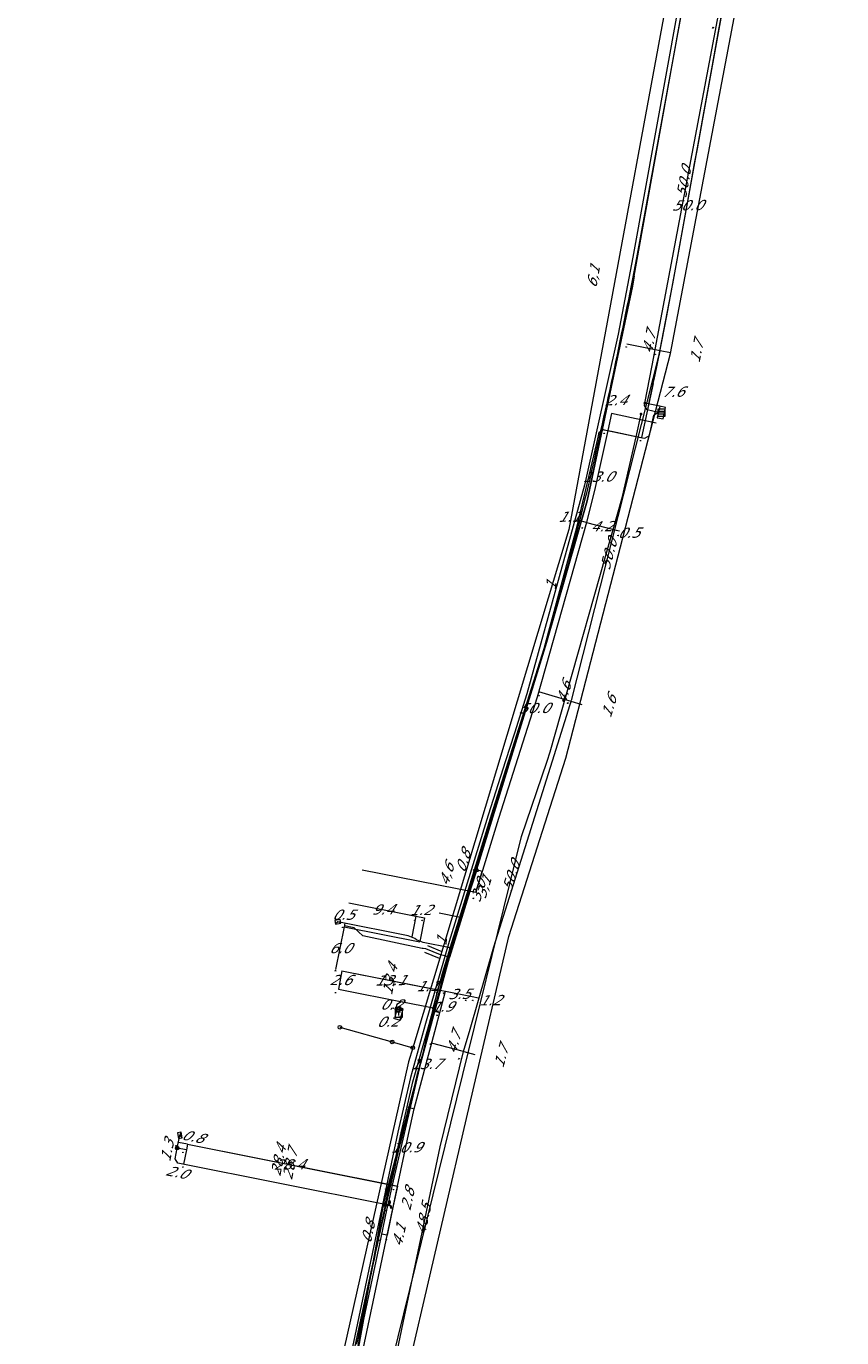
# Model space of a CAD drawing. Header units: metres. Extents: x 124576 to 133557, y 395865 to 402386.
# Tile 118 of 256: x 125977 to 126090, y 399421 to 399601. Entities that reach past the tile are written whole.
import ezdxf
from ezdxf.enums import TextEntityAlignment as Align

# ---------------------------------------------------------------- set-up
doc = ezdxf.new("R2010")
doc.units = ezdxf.units.M
doc.header["$MEASUREMENT"] = 0
for name, color, linetype, lineweight, true_color in [('LG_Datatransport_KPN_BV', 3, 'Continuous', 13, 0x00ff00), ('LG_Gas_Lage_Druk_Enexis_Netbeheer_BV', 7, 'Continuous', 13, 0xffdc7d), ('LG_Gas_Lage_Druk_P_Enexis_Netbeheer_BV', 7, 'Continuous', 13, 0xffdc7d), ('LG_Laag_Spanning', 7, 'Continuous', 13, 0x960000), ('LG_Laag_Spanning_Enexis_Netbeheer_BV', 7, 'Continuous', 13, 0x960000), ('LG_Midden_Spanning_Enexis_Netbeheer_BV', 7, 'Continuous', 13, 0xd20000), ('LG_Riool_Onder_Druk_Gemeente_Gilze_en_Rijen', 7, 'Continuous', 13, 0x800080), ('LG_Riool_Vrij_Verval_Gemeente_Gilze_en_Rijen', 7, 'Continuous', 13, 0xca00a0), ('LG_unet-4_Brabant_Water', 5, 'Continuous', 13, 0x0000ff)]:
    doc.layers.add(name, color=color, linetype=linetype, lineweight=lineweight, true_color=true_color)
for name, color, linetype, lineweight in [('LG_Laag_Spanning_P_Enexis_Netbeheer_BV', 7, 'Continuous', 0), ('LG_n00003_Spitters_Electrotechniek_BV', 7, 'Continuous', 13), ('LG_Riool_Onder_Druk_P_Gemeente_Gilze_en_Rijen', 7, 'Continuous', 0), ('LG_Riool_Vrij_Verval_P_Gemeente_Gilze_en_Rijen', 7, 'Continuous', 0), ('MV_Datatransport', 7, 'Continuous', 0), ('MV_Gas_Lage_Druk', 7, 'Continuous', 0), ('MV_Gas_Lage_Druk_lijn', 7, 'Continuous', 0), ('MV_Gas_Lage_Druk_pijl', 7, 'Continuous', 0), ('MV_Laag_Spanning', 7, 'Continuous', 0), ('MV_Laag_Spanning_lijn', 7, 'Continuous', 0), ('MV_Laag_Spanning_pijl', 7, 'Continuous', 0), ('MV_Midden_Spanning', 7, 'Continuous', 0), ('MV_Midden_Spanning_pijl', 7, 'Continuous', 0), ('MV_unet-4', 7, 'Continuous', 0)]:
    doc.layers.add(name, color=color, linetype=linetype, lineweight=lineweight)
doc.styles.add('Klic_Annotatie', font='verdanai.ttf', dxfattribs={"oblique": 20, "height": 1.4})

# ---------------------------------------------------------------- blocks, each defined once
blk = doc.blocks.new('Mof')
at = {"layer": 'LG_Laag_Spanning_P_Enexis_Netbeheer_BV'}
h = blk.add_hatch(color=256, dxfattribs=at)
edge = h.paths.add_edge_path()
edge.add_arc((0, 0), 2, 0, 360)
blk = doc.blocks.new('DeliveryPoint')
at = {"layer": 'LG_Laag_Spanning_P_Enexis_Netbeheer_BV', "flags": 128}
blk.add_lwpolyline([(-3.7, -2.5), (3.8, -2.5), (3.8, 2.5), (-3.7, 2.5), (-3.7, -2.5)], close=True, dxfattribs=at)
blk.add_lwpolyline([(-3.7, 2.5), (-3.7, 2.2), (0, 0), (3.8, 2.2)], dxfattribs=at)
blk = doc.blocks.new('Eindkap')
at = {"layer": 'LG_Gas_Lage_Druk_P_Enexis_Netbeheer_BV', "flags": 128}
blk.add_lwpolyline([(-0.8, -2.5), (1.7, -2.5), (1.7, 2.5), (-0.8, 2.5), (-2, 1.2), (-2, -1.2), (-0.8, -2.5)], close=True, dxfattribs=at)
blk = doc.blocks.new('DeliveryPoint_1')
at = {"layer": 'LG_Gas_Lage_Druk_P_Enexis_Netbeheer_BV', "flags": 128}
blk.add_lwpolyline([(-3.8, -2.5), (3.8, -2.5), (3.8, 2.5), (-3.8, 2.5), (-3.8, -2.5)], close=True, dxfattribs=at)
blk.add_lwpolyline([(-3.8, 2.5), (-3.8, 2.2), (0, 0), (3.8, 2.2)], dxfattribs=at)
blk = doc.blocks.new('Aftakzadel')
at = {"layer": 'LG_Gas_Lage_Druk_P_Enexis_Netbeheer_BV', "flags": 128}
blk.add_lwpolyline([(3, 3.1, 0.414214), (1, 1.1), (1, -6.4), (-1, -6.4), (-1, 1.1, 0.414214), (-3, 3.1), (-5.5, 3.1), (-5.5, 4.1), (-3, 4.1, -0.414214), (0, 1.1, -0.414214), (3, 4.1), (5.5, 4.1), (5.5, 3.1), (3, 3.1)], format="xyb", close=True, dxfattribs=at)
blk = doc.blocks.new('Overgangsstuk')
at = {"layer": 'LG_Gas_Lage_Druk_P_Enexis_Netbeheer_BV'}
for radius in [2.5, 2, 1.5, 1, 0.5]:
    blk.add_circle((0, 0), radius, dxfattribs=at)
blk = doc.blocks.new('Afsluiter')
at = {"layer": 'LG_Gas_Lage_Druk_P_Enexis_Netbeheer_BV'}
blk.add_line((0, -2.5), (0, 2.5), dxfattribs=at)
blk.add_solid([(-0.2, 2.5), (0.2, 2.5), (-0.2, -2.5), (0.2, -2.5)], dxfattribs=at)
blk = doc.blocks.new('Verdeelkast')
at = {"layer": 'LG_Laag_Spanning_P_Enexis_Netbeheer_BV'}
for p, q in [((-4, 0.8), (-4, 2.5)), ((-3, 0.8), (-3, 2.5)), ((-2, 0.8), (-2, 2.5)), ((-1, 0.8), (-1, 2.5)), ((0, 0.8), (0, 2.5)), ((1, 0.8), (1, 2.5)), ((2, 0.8), (2, 2.5)), ((3, 0.8), (3, 2.5)), ((4.1, 0.8), (4.1, 2.5)), ((0, -2.5), (0, -1.5))]:
    blk.add_line(p, q, dxfattribs=at)
at = {"layer": 'LG_Laag_Spanning_P_Enexis_Netbeheer_BV', "flags": 128}
for points in [[(-5, -5), (5, -5), (5, 5), (-5, 5), (-5, -5)], [(-4.5, -1.5), (4.5, -1.5), (4.5, 0.8), (-4.5, 0.8), (-4.5, -1.5)]]:
    blk.add_lwpolyline(points, close=True, dxfattribs=at)
blk = doc.blocks.new('Aansluitkast_1')
at = {"layer": 'LG_Laag_Spanning_P_Enexis_Netbeheer_BV'}
for p, q in [((-2.5, 2.5), (2.5, 2.5)), ((0, -2.5), (0, 2.5))]:
    blk.add_line(p, q, dxfattribs=at)
at = {"layer": 'LG_Laag_Spanning_P_Enexis_Netbeheer_BV', "flags": 128}
blk.add_lwpolyline([(-5, -5), (5, -5), (5, 5), (-5, 5), (-5, -5)], close=True, dxfattribs=at)
blk = doc.blocks.new('m_pijl')
at = {"layer": 'MV_Laag_Spanning_pijl'}
blk.add_hatch(color=7, dxfattribs=at).paths.add_polyline_path([(-1, -0.3), (-1, 0), (-1, 0.3), (0, 0)])
at = {"layer": 'MV_Laag_Spanning_pijl', "flags": 128}
blk.add_lwpolyline([(-1, 0), (-1, 0.3), (0, 0), (-1, -0.3), (-1, 0)], close=True, dxfattribs=at)
blk = doc.blocks.new('m_pijl_1')
at = {"layer": 'MV_Midden_Spanning_pijl'}
blk.add_hatch(color=7, dxfattribs=at).paths.add_polyline_path([(-1, -0.3), (-1, 0), (-1, 0.3), (0, 0)])
at = {"layer": 'MV_Midden_Spanning_pijl', "flags": 128}
blk.add_lwpolyline([(-1, 0), (-1, 0.3), (0, 0), (-1, -0.3), (-1, 0)], close=True, dxfattribs=at)
blk = doc.blocks.new('m_pijl_2')
at = {"layer": 'MV_Gas_Lage_Druk_pijl'}
blk.add_hatch(color=7, dxfattribs=at).paths.add_polyline_path([(-1, -0.3), (-1, 0), (-1, 0.3), (0, 0)])
at = {"layer": 'MV_Gas_Lage_Druk_pijl', "flags": 128}
blk.add_lwpolyline([(-1, 0), (-1, 0.3), (0, 0), (-1, -0.3), (-1, 0)], close=True, dxfattribs=at)
blk = doc.blocks.new('Onbekend_12')
at = {"layer": 'LG_Riool_Vrij_Verval_P_Gemeente_Gilze_en_Rijen'}
blk.add_hatch(color=256, dxfattribs=at).paths.add_polyline_path([(-0.3, -1.1, -0.262633), (0.2, 0.2), (0.6, 0.5, 0.379827), (0.7, 1.3), (0.7, 1.3, 0.228508), (0, 1.5), (0, 1.5, 0.459053), (-0.8, 0.8), (-1.3, 0.9, -0.414214), (-0.1, 2, -0.243799), (1.1, 1.5, -0.379827), (0.9, 0.1), (0.5, -0.2, 0.262633), (0.2, -1.1), (-0.2, -1.1)])
blk.add_circle((0, 0), 2.5, dxfattribs=at)
at = {"layer": 'LG_Riool_Vrij_Verval_P_Gemeente_Gilze_en_Rijen', "extrusion": (0, 0, -1)}
blk.add_solid([(0.3, -2.1), (-0.2, -2.1), (0.3, -1.5), (-0.2, -1.5)], dxfattribs=at)
blk = doc.blocks.new('Onbekend_13')
at = {"layer": 'LG_Riool_Onder_Druk_P_Gemeente_Gilze_en_Rijen'}
blk.add_hatch(color=256, dxfattribs=at).paths.add_polyline_path([(-0.3, -1.1, -0.262633), (0.2, 0.2), (0.6, 0.5, 0.379827), (0.7, 1.3), (0.7, 1.3, 0.228508), (0, 1.5), (0, 1.5, 0.459053), (-0.8, 0.8), (-1.3, 0.9, -0.414214), (-0.1, 2, -0.243799), (1.1, 1.5, -0.379827), (0.9, 0.1), (0.5, -0.2, 0.262633), (0.2, -1.1), (-0.2, -1.1)])
blk.add_circle((0, 0), 2.5, dxfattribs=at)
at = {"layer": 'LG_Riool_Onder_Druk_P_Gemeente_Gilze_en_Rijen', "extrusion": (0, 0, -1)}
blk.add_solid([(0.3, -2.1), (-0.2, -2.1), (0.3, -1.5), (-0.2, -1.5)], dxfattribs=at)

msp = doc.modelspace()

# ---------------------------------------------------------------- linework, layer by layer
at = {"layer": 'LG_Datatransport_KPN_BV', "flags": 128}
msp.add_lwpolyline([(126085.56, 399705.08), (126060.97, 399569.34), (126058.93, 399558.73), (126054.32, 399537.94), (126046.37, 399509.2), (126044.65, 399503.8), (126043.43, 399500), (126041.05, 399492.5), (126035.67, 399475.12), (126032.41, 399463.81), (126030.33, 399456.38), (126028.59, 399448.85), (126022.18, 399418.43), (126020.05, 399406.98), (126002.95, 399295.76), (126002.95, 399295.76)], dxfattribs=at)
at = {"layer": 'LG_Gas_Lage_Druk_Enexis_Netbeheer_BV'}
for p, q in [((125998.22, 399446.66), (125998.57, 399448.42)), ((126027.21, 399438.84), (126026.86, 399438.91))]:
    msp.add_line(p, q, dxfattribs=at)
at = {"layer": 'LG_Gas_Lage_Druk_Enexis_Netbeheer_BV', "flags": 128}
for points in [[(126039.46, 399485), (126034.06, 399468.47), (126027.8, 399441.58), (126027.21, 399438.84)], [(126026.86, 399438.91), (125998.32, 399444.6), (125997.93, 399445.18), (125998.22, 399446.66)], [(126027.21, 399438.84), (126027.11, 399438.36), (126026.25, 399434.35), (126023.87, 399423.06), (126019.72, 399400.25), (126017.39, 399385.12), (126009.8, 399335.7), (126002.28, 399286.27), (126001.54, 399281.44), (125994.14, 399232.9), (125993.95, 399231.61), (125989.17, 399201.15), (125988.01, 399193.75), (125987.17, 399188), (125987.17, 399188), (125985.1, 399173.9), (125980.9, 399150.15), (125980.63, 399148.71), (125977.85, 399137.89), (125977.43, 399136.03)]]:
    msp.add_lwpolyline(points, dxfattribs=at)
at = {"layer": 'LG_Laag_Spanning', "flags": 128}
for points in [[(126065.13, 399547.07), (126065.14, 399547.07), (126065.14, 399547.07), (126065.14, 399547.07), (126065.14, 399547.07), (126065.14, 399547.07), (126065.14, 399547.07), (126065.14, 399547.07), (126065.14, 399547.07), (126065.14, 399547.07), (126065.48, 399548.64), (126065.48, 399548.64), (126065.48, 399548.64), (126065.48, 399548.64), (126065.48, 399548.64), (126065.48, 399548.64), (126065.48, 399548.65), (126065.48, 399548.65), (126065.48, 399548.65), (126065.48, 399548.65), (126065.48, 399548.65), (126065.48, 399548.65), (126065.48, 399548.65), (126064.7, 399548.82), (126064.69, 399548.82), (126064.69, 399548.82), (126064.69, 399548.82), (126064.69, 399548.82), (126064.69, 399548.82), (126064.69, 399548.82), (126064.69, 399548.82), (126064.69, 399548.82), (126064.69, 399548.82), (126064.69, 399548.82), (126064.68, 399548.81), (126064.68, 399548.81), (126064.5, 399547.98), (126064.34, 399547.25), (126064.34, 399547.25), (126064.34, 399547.25), (126064.34, 399547.25), (126064.34, 399547.25), (126064.34, 399547.24), (126064.34, 399547.24), (126064.34, 399547.24), (126064.35, 399547.24), (126064.35, 399547.24), (126064.35, 399547.24), (126064.35, 399547.24), (126064.35, 399547.24), (126065.13, 399547.07), (126065.13, 399547.07), (126065.13, 399547.07), (126065.13, 399547.07)], [(126028.93, 399464.3), (126028.93, 399464.3), (126028.93, 399464.3), (126028.93, 399464.3), (126028.93, 399464.3), (126028.93, 399464.3), (126028.93, 399464.3), (126028.93, 399464.3), (126028.94, 399464.3), (126028.94, 399464.3), (126029.34, 399465.85), (126029.34, 399465.85), (126029.34, 399465.85), (126029.34, 399465.86), (126029.34, 399465.86), (126029.34, 399465.86), (126029.34, 399465.86), (126029.34, 399465.86), (126029.34, 399465.86), (126029.34, 399465.86), (126029.34, 399465.86), (126029.34, 399465.86), (126029.33, 399465.86), (126028.56, 399466.07), (126028.56, 399466.07), (126028.56, 399466.07), (126028.56, 399466.07), (126028.56, 399466.07), (126028.56, 399466.07), (126028.55, 399466.07), (126028.55, 399466.07), (126028.55, 399466.06), (126028.55, 399466.06), (126028.55, 399466.06), (126028.55, 399466.06), (126028.55, 399466.06), (126028.14, 399464.51), (126028.14, 399464.51), (126028.14, 399464.51), (126028.14, 399464.51), (126028.14, 399464.51), (126028.14, 399464.51), (126028.14, 399464.5), (126028.14, 399464.5), (126028.14, 399464.5), (126028.15, 399464.5), (126028.15, 399464.5), (126028.15, 399464.5), (126028.15, 399464.5), (126028.92, 399464.3), (126028.92, 399464.3), (126028.93, 399464.3), (126028.93, 399464.3)]]:
    msp.add_lwpolyline(points, dxfattribs=at)
at = {"layer": 'LG_Laag_Spanning_Enexis_Netbeheer_BV'}
msp.add_line((126057.04, 399545.58), (126062.3, 399544.49), dxfattribs=at)
msp.add_line((126057.04, 399545.58), (126062.3, 399544.49), dxfattribs=at)
at = {"layer": 'LG_Laag_Spanning_Enexis_Netbeheer_BV', "flags": 128}
for points in [[(126062.63, 399549.26), (126063.61, 399554.41), (126064.36, 399558.34), (126072.18, 399599.58), (126072.89, 399603.52), (126080.44, 399646.48), (126080.92, 399649.18), (126081.62, 399653.12), (126086.85, 399681.66), (126088.5, 399683.69), (126089.74, 399685.3)], [(126062.63, 399549.26), (126063.61, 399554.41), (126064.36, 399558.34), (126072.18, 399599.58), (126072.89, 399603.52), (126080.44, 399646.48), (126080.92, 399649.18), (126081.62, 399653.12), (126086.85, 399681.66), (126088.5, 399683.69), (126089.74, 399685.3)], [(126064.51, 399547.97), (126062.96, 399548.31), (126062.56, 399548.91), (126062.63, 399549.26)], [(126064.51, 399547.97), (126062.96, 399548.31), (126062.56, 399548.91), (126062.63, 399549.26)], [(125978.57, 399117.54), (125983.43, 399137.31), (125989.8, 399173.26), (126001.98, 399254.81), (126005.98, 399281.09), (126008.98, 399301.79), (126009.97, 399308.59), (126017.46, 399358.11), (126025.38, 399407.46), (126045.62, 399489.56), (126049.18, 399499.95), (126049.6, 399501.21), (126059.56, 399536.38), (126061.42, 399544.61), (126062.1, 399547.74)], [(125978.57, 399117.54), (125983.43, 399137.31), (125989.8, 399173.26), (126001.98, 399254.81), (126005.98, 399281.09), (126008.98, 399301.79), (126009.97, 399308.59), (126017.46, 399358.11), (126025.38, 399407.46), (126045.62, 399489.56), (126049.18, 399499.95), (126049.6, 399501.21), (126059.56, 399536.38), (126061.42, 399544.61), (126062.1, 399547.74)], [(126021.61, 399414.31), (126029.08, 399448.76), (126029.87, 399452.36), (126030.69, 399455.79), (126032.9, 399463.7), (126033.4, 399465.58), (126033.49, 399465.93), (126034.29, 399469.01), (126034.78, 399470.9), (126035.65, 399473.72), (126035.82, 399474.24), (126037.31, 399479.04), (126041.77, 399493.41), (126048.76, 399515.46), (126053.27, 399532.11), (126055.99, 399543.76), (126056.22, 399544.73), (126056.34, 399545.23), (126056.93, 399545.6), (126057.04, 399545.58), (126058.01, 399545.37), (126062.3, 399544.49), (126062.64, 399544.42), (126063.24, 399544.81), (126063.85, 399547.61), (126064.45, 399547.99), (126064.51, 399547.97)], [(126021.61, 399414.31), (126029.08, 399448.76), (126029.87, 399452.36), (126030.69, 399455.79), (126032.9, 399463.7), (126033.4, 399465.58), (126033.49, 399465.93), (126034.29, 399469.01), (126034.78, 399470.9), (126035.65, 399473.72), (126035.82, 399474.24), (126037.31, 399479.04), (126041.77, 399493.41), (126048.76, 399515.46), (126053.27, 399532.11), (126055.99, 399543.76), (126056.22, 399544.73), (126056.34, 399545.23), (126056.93, 399545.6), (126057.04, 399545.58), (126058.01, 399545.37), (126062.3, 399544.49), (126062.64, 399544.42), (126063.24, 399544.81), (126063.85, 399547.61), (126064.45, 399547.99), (126064.51, 399547.97)], [(126062.3, 399544.49), (126062.64, 399544.42), (126063.24, 399544.81), (126063.85, 399547.61), (126064.45, 399547.99), (126064.51, 399547.97)], [(126033.4, 399465.58), (126033.49, 399465.93), (126034.29, 399469.01), (126034.78, 399470.9), (126035.65, 399473.72), (126035.82, 399474.24), (126037.31, 399479.04), (126041.77, 399493.41), (126048.76, 399515.46), (126053.27, 399532.11), (126055.99, 399543.76), (126056.22, 399544.73), (126056.34, 399545.23), (126056.93, 399545.6), (126057.04, 399545.58)], [(126057.04, 399545.58), (126058.01, 399545.37), (126062.3, 399544.49)], [(126035.82, 399474.24), (126032.1, 399474.98), (126031.19, 399475.35), (126030.95, 399475.52), (126030.04, 399475.9), (126020.33, 399477.83)], [(126033.49, 399465.93), (126029.07, 399466.81), (126028.45, 399466.43), (126028.37, 399466.11), (126028.38, 399465.95)], [(126028.38, 399465.95), (126028.51, 399465.86), (126028.7, 399465.81)], [(126029.87, 399452.36), (126030.69, 399455.79), (126032.9, 399463.7), (126033.4, 399465.58)], [(126029.87, 399452.36), (126030.69, 399455.79), (126032.9, 399463.7), (126033.4, 399465.58)], [(126029.87, 399452.36), (126030.69, 399455.79), (126032.9, 399463.7), (126033.4, 399465.58)], [(126002.96, 399293.14), (126021.43, 399413.32), (126021.61, 399414.31), (126029.08, 399448.76), (126029.87, 399452.36)]]:
    msp.add_lwpolyline(points, dxfattribs=at)
at = {"layer": 'LG_Midden_Spanning_Enexis_Netbeheer_BV', "flags": 128}
msp.add_lwpolyline([(126029.14, 399412.41), (126029.14, 399412.46), (126043.87, 399475.82), (126051.74, 399500.37), (126066.17, 399556.08), (126075.43, 399605.04), (126088.81, 399678.99)], dxfattribs=at)
msp.add_lwpolyline([(126029.14, 399412.41), (126029.14, 399412.46), (126043.87, 399475.82), (126051.74, 399500.37), (126066.17, 399556.08), (126075.43, 399605.04), (126088.81, 399678.99)], dxfattribs=at)
at = {"layer": 'LG_n00003_Spitters_Electrotechniek_BV'}
for p, q in [((126061.16, 399566.75), (126068, 399604.73)), ((126061.16, 399566.75), (126068, 399604.73)), ((126060.91, 399565.37), (126061.16, 399566.75)), ((126061.16, 399566.75), (126060.91, 399565.37)), ((126054.68, 399535.81), (126060.91, 399565.37)), ((126060.91, 399565.37), (126054.68, 399535.81)), ((126049.08, 399516.28), (126054.68, 399535.81)), ((126054.68, 399535.81), (126049.08, 399516.28)), ((126040.97, 399489.88), (126049.08, 399516.28)), ((126049.08, 399516.28), (126040.97, 399489.88)), ((126035.7, 399472.91), (126040.97, 399489.88)), ((126040.97, 399489.88), (126035.7, 399472.91)), ((126022.57, 399476.99), (126021.24, 399477.26)), ((126023.78, 399475.89), (126022.57, 399476.99)), ((126031.96, 399474.14), (126023.78, 399475.89)), ((126032.68, 399474.57), (126034.68, 399473.73)), ((126032.1, 399474.13), (126031.96, 399474.14)), ((126032.48, 399474.1), (126032.1, 399474.13)), ((126032.29, 399473.64), (126034.3, 399472.8)), ((126034.49, 399473.27), (126032.48, 399474.1)), ((126033.68, 399465.46), (126035.7, 399472.91)), ((126035.08, 399473.13), (126034.49, 399473.27)), ((126035.7, 399472.91), (126035.08, 399473.13)), ((126030.7, 399454.44), (126033.68, 399465.46)), ((126026.72, 399439.31), (126030.7, 399454.44)), ((126021.44, 399409.95), (126026.72, 399439.31))]:
    msp.add_line(p, q, dxfattribs=at)
at = {"layer": 'LG_Riool_Onder_Druk_Gemeente_Gilze_en_Rijen'}
msp.add_line((126027.81, 399461.28), (126030.66, 399460.48), dxfattribs=at)
at = {"layer": 'LG_Riool_Onder_Druk_Gemeente_Gilze_en_Rijen', "flags": 128}
for points in [[(126070.48, 399630.94), (126052.17, 399531.87), (126030.66, 399460.48)], [(126030.66, 399460.48), (126030.08, 399458.56), (126016.26, 399397.06), (125993.99, 399249.02), (125991.61, 399232.54)]]:
    msp.add_lwpolyline(points, dxfattribs=at)
at = {"layer": 'LG_Riool_Vrij_Verval_Gemeente_Gilze_en_Rijen'}
msp.add_line((126020.63, 399463.3), (126027.81, 399461.28), dxfattribs=at)
at = {"layer": 'LG_unet-4_Brabant_Water'}
msp.add_line((126034.3, 399479.06), (126037.24, 399478.48), dxfattribs=at)
at = {"layer": 'LG_unet-4_Brabant_Water', "flags": 128}
msp.add_lwpolyline([(126069.84, 399614.94), (126061.47, 399569.26), (126061.29, 399568.3), (126061.1, 399567.35), (126060.91, 399566.39), (126060.73, 399565.44), (126060.54, 399564.48), (126060.35, 399563.53), (126060.16, 399562.57), (126059.96, 399561.62), (126059.77, 399560.67), (126059.58, 399559.71), (126059.38, 399558.76), (126059.18, 399557.81), (126058.99, 399556.85), (126058.79, 399555.9), (126058.59, 399554.95), (126058.39, 399553.99), (126058.19, 399553.04), (126057.98, 399552.09), (126057.78, 399551.14), (126057.57, 399550.19), (126057.37, 399549.24), (126057.16, 399548.29), (126056.95, 399547.33), (126056.74, 399546.38), (126056.53, 399545.43), (126056.32, 399544.48), (126056.11, 399543.53), (126055.89, 399542.58), (126055.68, 399541.63), (126055.46, 399540.69), (126055.25, 399539.74), (126055.03, 399538.79), (126054.81, 399537.84), (126054.57, 399536.87), (126054.33, 399535.91), (126054.09, 399534.94), (126053.85, 399533.98), (126053.6, 399533.01), (126053.36, 399532.05), (126053.11, 399531.08), (126052.86, 399530.12), (126052.61, 399529.16), (126052.35, 399528.19), (126052.09, 399527.23), (126051.84, 399526.27), (126051.57, 399525.31), (126051.31, 399524.35), (126051.05, 399523.39), (126050.78, 399522.43), (126050.51, 399521.47), (126050.24, 399520.51), (126049.97, 399519.56), (126049.7, 399518.6), (126049.42, 399517.64), (126049.14, 399516.69), (126048.86, 399515.73), (126048.58, 399514.78), (126048.3, 399513.82), (126048.01, 399512.87), (126047.72, 399511.92), (126047.43, 399510.96), (126047.14, 399510.01), (126046.85, 399509.06), (126037.24, 399478.48), (126036.14, 399474.97), (126035.87, 399474.01), (126035.6, 399473.05), (126035.33, 399472.09), (126035.07, 399471.13), (126034.8, 399470.16), (126034.54, 399469.2), (126034.28, 399468.24), (126034.01, 399467.27), (126033.75, 399466.31), (126033.5, 399465.35), (126033.24, 399464.38), (126032.98, 399463.42), (126032.73, 399462.45), (126032.48, 399461.49), (126032.23, 399460.52), (126031.98, 399459.56), (126031.73, 399458.59), (126031.48, 399457.62), (126031.24, 399456.66), (126030.99, 399455.69), (126030.75, 399454.72), (126030.51, 399453.75), (126030.27, 399452.78), (126030.03, 399451.81), (126029.79, 399450.85), (126029.55, 399449.88), (126029.32, 399448.91), (126029.09, 399447.94), (126028.85, 399446.96), (126028.62, 399445.99), (126028.39, 399445.02), (126028.17, 399444.05), (126027.94, 399443.08), (126027.71, 399442.11), (126027.49, 399441.13), (126027.27, 399440.16), (126027.05, 399439.19), (126026.83, 399438.22), (126026.61, 399437.24), (126026.39, 399436.27), (126026.18, 399435.29), (126025.96, 399434.32), (126025.75, 399433.34), (126025.54, 399432.37), (126025.33, 399431.39), (126025.12, 399430.42), (126024.92, 399429.44), (126024.71, 399428.46), (126024.51, 399427.49), (126024.3, 399426.51), (126024.1, 399425.53), (126023.9, 399424.55), (126023.7, 399423.58), (126023.51, 399422.6), (126023.31, 399421.62), (126023.12, 399420.64), (126022.92, 399419.66)], dxfattribs=at)
at = {"layer": 'MV_Gas_Lage_Druk_lijn'}
for p, q in [((126023.69, 399484.99), (126039.34, 399481.9)), ((125999.5, 399446.4), (125998.22, 399446.66)), ((126026.86, 399438.91), (126027.5, 399441.64)), ((126027.8, 399441.58), (126028.56, 399441.42))]:
    msp.add_line(p, q, dxfattribs=at)
at = {"layer": 'MV_Gas_Lage_Druk_pijl'}
for p, q in [((126039.34, 399481.9), (126040.22, 399484.76)), ((126040.22, 399484.76), (126039.46, 399485)), ((126020.91, 399471.08), (126034.06, 399468.47)), ((125999.65, 399447.19), (125998.38, 399447.44)), ((125999.65, 399447.19), (125999.5, 399446.4)), ((125999.65, 399447.19), (126027.8, 399441.58)), ((125999.65, 399447.19), (126027.5, 399441.64)), ((125999.5, 399446.4), (125999.1, 399444.44)), ((126028.56, 399441.42), (126027.98, 399438.69)), ((126027.98, 399438.69), (126027.14, 399434.67)), ((126027.14, 399434.66), (126026.35, 399434.83))]:
    msp.add_line(p, q, dxfattribs=at)
at = {"layer": 'MV_Laag_Spanning_lijn'}
for p, q in [((126064.69, 399548.81), (126062.63, 399549.26)), ((126064.51, 399547.97), (126062.96, 399548.31)), ((126064.18, 399546.47), (126058.04, 399547.81)), ((126023.69, 399484.99), (126039.34, 399481.9)), ((126031.09, 399478.61), (126030.52, 399475.75)), ((126032.27, 399478.37), (126031.62, 399475.12)), ((126021.21, 399477.14), (126031.61, 399475.08)), ((126020.41, 399468.53), (126029.66, 399466.69)), ((126033.4, 399465.58), (126034.37, 399465.32)), ((126029.9, 399452.36), (126030.83, 399452.09)), ((126027.54, 399441.63), (126028.56, 399441.43))]:
    msp.add_line(p, q, dxfattribs=at)
at = {"layer": 'MV_Laag_Spanning_pijl'}
for p, q in [((126063.79, 399551.94), (126062.17, 399544.52)), ((126058.04, 399547.81), (126057.53, 399545.47)), ((126054.59, 399532.8), (126053.52, 399533.07)), ((126054.59, 399532.8), (126058.66, 399531.77)), ((126058.66, 399531.77), (126059.14, 399531.65)), ((126021.87, 399480.45), (126031.09, 399478.61)), ((126031.09, 399478.61), (126032.27, 399478.37)), ((126021.21, 399477.14), (126020.04, 399471.26)), ((126021.31, 399477.63), (126021.21, 399477.14)), ((126020.91, 399471.08), (126020.41, 399468.53)), ((126020.91, 399471.08), (126034.15, 399468.45)), ((126034.15, 399468.45), (126035.19, 399468.25)), ((126035.19, 399468.25), (126038.82, 399467.53)), ((126038.82, 399467.53), (126039.72, 399467.35)), ((126028.51, 399465.86), (126028.56, 399466.06)), ((126028.15, 399464.51), (126027.96, 399464.56)), ((125999.65, 399447.19), (126027.54, 399441.63))]:
    msp.add_line(p, q, dxfattribs=at)
at = {"layer": 'MV_Laag_Spanning_pijl', "flags": 128}
for points in [[(126063.01, 399548.3), (126063.19, 399549.14), (126063.51, 399550.63), (126063.79, 399551.94), (126063.9, 399552.5), (126064.27, 399554.27), (126064.55, 399555.62), (126064.97, 399557.73), (126065.65, 399561.25), (126067.05, 399568.93), (126068.04, 399574.28), (126068.81, 399578.53), (126069.47, 399582.24), (126069.86, 399584.29), (126070.31, 399586.83), (126071.38, 399592.72), (126072.87, 399600.94), (126073.45, 399604.11)], [(126063.79, 399551.94), (126064.56, 399555.7), (126064.75, 399556.64), (126066.48, 399565.67), (126072.91, 399601.1)], [(126057.53, 399545.47), (126055.79, 399537.61), (126054.59, 399532.8)], [(126054.59, 399532.8), (126047.8, 399508.76), (126042.48, 399492.05), (126039.34, 399481.9)], [(126034.37, 399465.32), (126034.51, 399465.82), (126035.19, 399468.25)], [(126030.83, 399452.09), (126033.86, 399463.42), (126034.37, 399465.32)], [(126028.56, 399441.43), (126030.06, 399448.55), (126030.83, 399452.09)], [(126019.77, 399395.28), (126021.53, 399406.76), (126023.65, 399418.12), (126028.54, 399441.36)]]:
    msp.add_lwpolyline(points, dxfattribs=at)
at = {"layer": 'MV_Midden_Spanning_pijl'}
for p, q in [((126064.71, 399556.46), (126060.16, 399557.36)), ((126066.17, 399556.18), (126064.71, 399556.46)), ((126052.48, 399508.15), (126048.04, 399509.5)), ((126037.66, 399459.95), (126033.24, 399461.11))]:
    msp.add_line(p, q, dxfattribs=at)
at = {"layer": 'MV_Midden_Spanning_pijl', "flags": 128}
for points in [[(126064.72, 399556.46), (126064.73, 399556.51), (126064.75, 399556.64), (126066.48, 399565.67), (126073.59, 399604.83)], [(126052.51, 399508.28), (126064.56, 399555.7), (126064.62, 399556), (126064.72, 399556.46)], [(126037.66, 399459.95), (126038.55, 399463.06), (126041.82, 399474.4), (126049.89, 399500), (126052.35, 399507.74), (126052.48, 399508.15)], [(126053.99, 399507.69), (126052.48, 399508.15), (126052.47, 399508.15)], [(126027.27, 399412.7), (126028.36, 399418), (126034.44, 399446.85), (126037.66, 399459.95)], [(126039.26, 399459.52), (126037.72, 399459.93), (126037.66, 399459.95)]]:
    msp.add_lwpolyline(points, dxfattribs=at)

# ---------------------------------------------------------------- block references
at = {"layer": 'LG_Gas_Lage_Druk_P_Enexis_Netbeheer_BV', "xscale": 0.1, "yscale": 0.1, "zscale": 0.1}
for name, p, rotation in [('Eindkap', (126039.46, 399485), 18), ('DeliveryPoint_1', (125998.57, 399448.42), 281), ('Overgangsstuk', (125998.22, 399446.66), 281), ('Aftakzadel', (126027.21, 399438.84), 282), ('Afsluiter', (126026.86, 399438.91), 11)]:
    msp.add_blockref(name, p, dxfattribs=dict(at, rotation=rotation))
at = {"layer": 'LG_Laag_Spanning_P_Enexis_Netbeheer_BV', "xscale": 0.1, "yscale": 0.1, "zscale": 0.1}
for name, p, rotation in [('Mof', (126062.63, 399549.26), 359), ('Mof', (126062.1, 399547.74), 359), ('DeliveryPoint', (126020.33, 399477.83), 191), ('DeliveryPoint', (126028.7, 399465.81), 11)]:
    msp.add_blockref(name, p, dxfattribs=dict(at, rotation=rotation))
for name, p in [('Verdeelkast', (126064.91, 399547.94)), ('Mof', (126035.82, 399474.24)), ('Mof', (126028.38, 399465.95)), ('Aansluitkast_1', (126028.74, 399465.18)), ('Mof', (126033.49, 399465.93))]:
    msp.add_blockref(name, p, dxfattribs=at)
at = {"layer": 'LG_Riool_Onder_Druk_P_Gemeente_Gilze_en_Rijen', "xscale": 0.1, "yscale": 0.1, "zscale": 0.1}
msp.add_blockref('Onbekend_13', (126027.81, 399461.28), dxfattribs=at)
msp.add_blockref('Onbekend_13', (126027.81, 399461.28), dxfattribs=at)
at = {"layer": 'LG_Riool_Vrij_Verval_P_Gemeente_Gilze_en_Rijen', "xscale": 0.1, "yscale": 0.1, "zscale": 0.1}
for p in [(126020.63, 399463.3), (126030.66, 399460.48)]:
    msp.add_blockref('Onbekend_12', p, dxfattribs=at)
at = {"layer": 'MV_Gas_Lage_Druk_pijl'}
for p, xscale, yscale, zscale, rotation in [((126039, 399485), 0.1, 0.1, 0.1, 162), ((126040, 399484), 0.09999999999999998, 0.09999999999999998, 0.09999999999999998, 72), ((126034, 399468), 0.1, 0.1, 0.1, 349), ((125998, 399447), 0.1, 0.1, 0.1, 168), ((125999, 399446), 0.1, 0.1, 0.1, 258.9999999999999), ((125999, 399444), 0.1, 0.1, 0.1, 258.9999999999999), ((126027, 399441), 0.1, 0.1, 0.1, 349), ((126027, 399441), 0.1, 0.1, 0.1, 349), ((126027, 399438), 0.1, 0.1, 0.1, 258.9999999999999), ((126026, 399434), 0.1, 0.1, 0.1, 168), ((126027, 399434), 0.1, 0.1, 0.1, 258.9999999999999)]:
    msp.add_blockref('m_pijl_2', p, dxfattribs=dict(at, xscale=xscale, yscale=yscale, zscale=zscale, rotation=rotation))
at = {"layer": 'MV_Laag_Spanning_pijl', "xscale": 0.1, "yscale": 0.1, "zscale": 0.1}
for p, rotation in [((126072, 399601), 79), ((126072, 399601), 169), ((126057, 399545), 258.0000000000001), ((126062, 399544), 258.0000000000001), ((126053, 399533), 165), ((126054, 399532), 256), ((126058, 399531), 346), ((126059, 399531), 346), ((126039, 399481), 253), ((126031, 399478), 349), ((126032, 399478), 349), ((126021, 399477), 258.9999999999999), ((126020, 399471), 258.9999999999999), ((126020, 399468), 258.9999999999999), ((126034, 399468), 349), ((126035, 399468), 349), ((126035, 399468), 74), ((126038, 399467), 349), ((126039, 399467), 349), ((126028, 399466), 75.00000000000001), ((126027, 399464), 165), ((126034, 399465), 74), ((126030, 399452), 77.00000000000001), ((126027, 399441), 349), ((126028, 399441), 78)]:
    msp.add_blockref('m_pijl', p, dxfattribs=dict(at, rotation=rotation))
at = {"layer": 'MV_Midden_Spanning_pijl'}
for p, xscale, yscale, zscale, rotation in [((126060, 399557), 0.1, 0.1, 0.1, 168), ((126064, 399556), 0.1, 0.1, 0.1, 78), ((126064, 399556), 0.1, 0.1, 0.1, 168), ((126048, 399509), 0.09999999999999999, 0.09999999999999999, 0.09999999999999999, 163), ((126052, 399508), 0.09999999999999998, 0.09999999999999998, 0.09999999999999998, 72), ((126052, 399508), 0.1, 0.1, 0.1, 161), ((126033, 399461), 0.1, 0.1, 0.1, 165), ((126037, 399459), 0.1, 0.1, 0.1, 76), ((126037, 399459), 0.1, 0.1, 0.1, 164)]:
    msp.add_blockref('m_pijl_1', p, dxfattribs=dict(at, xscale=xscale, yscale=yscale, zscale=zscale, rotation=rotation))

# ---------------------------------------------------------------- texts
at = {"layer": 'MV_Datatransport', "style": 'Klic_Annotatie', "oblique": 20}
for s, rotation, p in [('6,1', 79.7, (126055.5, 399566.61)), ('4,6', 72.5, (126035.29, 399484.27)), ('3,1', 72.5, (126040.43, 399482.51))]:
    msp.add_text(s, height=1.4, rotation=rotation, dxfattribs=at).set_placement(p, align=Align.MIDDLE_CENTER)
at = {"layer": 'MV_Gas_Lage_Druk', "style": 'Klic_Annotatie', "oblique": 20}
for s, rotation, p in [('0.8', 73, (126037.58, 399486.12)), ('3.0', 73, (126039.66, 399482.04)), ('13.4', 79, (126027.49, 399469.78)), ('0.8', 349, (126000.34, 399448.26)), ('1.3', 79, (125996.83, 399446.25)), ('28.4', 79, (126012.12, 399444.88)), ('28.7', 79, (126013.73, 399444.38)), ('2.0', 349, (125998.12, 399443.34)), ('2.8', 78, (126029.94, 399439.56)), ('0.8', 78, (126024.5, 399435.08)), ('4.1', 78, (126028.74, 399434.57))]:
    msp.add_text(s, height=1.4, rotation=rotation, dxfattribs=at).set_placement(p, align=Align.MIDDLE_CENTER)
at = {"layer": 'MV_Laag_Spanning', "style": 'Klic_Annotatie', "oblique": 20}
for s, p in [('50.0', (126068.44, 399576.5)), ('2.4', (126058.55, 399549.66)), ('7.6', (126066.45, 399550.81)), ('13.0', (126056.12, 399539.12)), ('1.1', (126052.15, 399533.62)), ('4.2', (126056.62, 399532.29)), ('0.5', (126060.36, 399531.4)), ('50.0', (126047.32, 399507.25)), ('9.4', (126026.48, 399479.53)), ('1.2', (126031.71, 399479.44)), ('13.1', (126027.53, 399469.77)), ('1.1', (126032.6, 399468.97)), ('3.5', (126037.01, 399467.89)), ('1.2', (126041.27, 399467.02)), ('1.9', (126034.67, 399466.14)), ('0.2', (126027.17, 399464.07)), ('13.7', (126032.45, 399458.25)), ('10.9', (126029.68, 399446.76)), ('28.4', (126013.59, 399444.41))]:
    msp.add_text(s, height=1.4, rotation=1, dxfattribs=at).set_placement(p, align=Align.MIDDLE_CENTER)
for s, p in [('0.5', (126021.04, 399478.8)), ('6.0', (126020.62, 399474.2)), ('2.6', (126020.66, 399469.81)), ('0.2', (126027.65, 399466.44))]:
    msp.add_text(s, height=1.4, dxfattribs=at).set_placement(p, align=Align.MIDDLE_CENTER)
at = {"layer": 'MV_Midden_Spanning', "style": 'Klic_Annotatie', "oblique": 20}
for s, rotation, p in [('50.0', 80, (126067.97, 399579.62)), ('4.7', 79, (126063.18, 399557.58)), ('1.7', 79, (126069.74, 399556.29)), ('50.0', 75, (126057.62, 399528.39)), ('4.6', 73, (126051.43, 399509.31)), ('1.6', 73, (126057.67, 399507.41)), ('50.0', 73, (126044.18, 399484.04)), ('4.7', 75, (126036.3, 399461.13)), ('1.7', 75, (126042.82, 399459.2)), ('48.5', 78, (126032.1, 399436.83))]:
    msp.add_text(s, height=1.4, rotation=rotation, dxfattribs=at).set_placement(p, align=Align.MIDDLE_CENTER)
at = {"layer": 'MV_unet-4', "style": 'Klic_Annotatie', "oblique": 20}
for p in [(126049.7, 399524.02), (126034.64, 399475.07)]:
    msp.add_text('1', height=1.4, rotation=84, dxfattribs=at).set_placement(p, align=Align.MIDDLE_CENTER)

doc.saveas('drawing.dxf')
